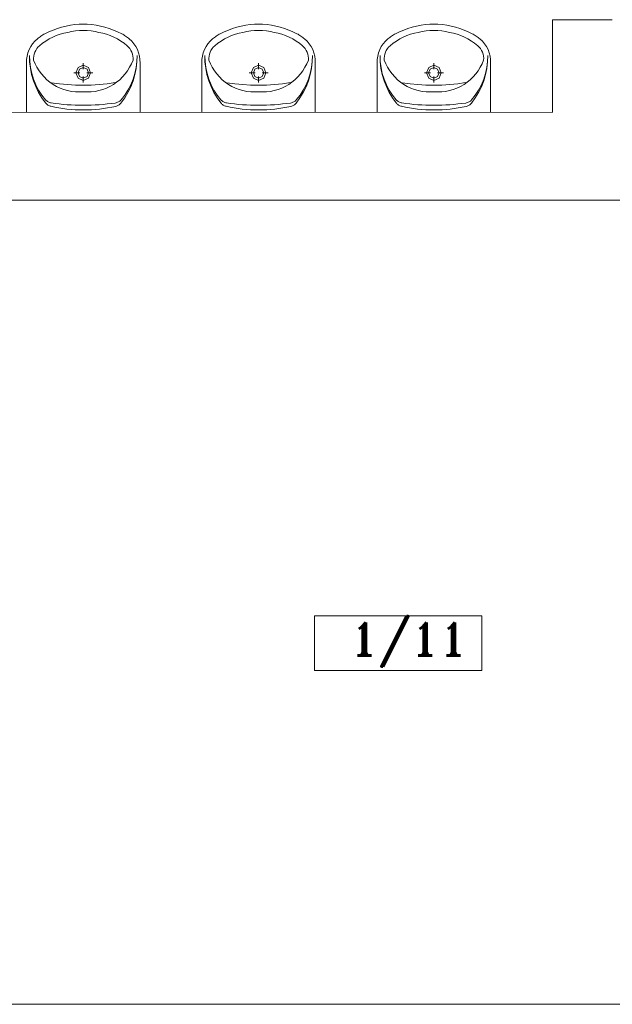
# Model space of a CAD drawing. Header units: millimetres. Extents: x -12354389001 to 271431, y -126469 to 48347.
# Tile 109 of 204: x -128577 to -128290, y -82792 to -82314. Entities that reach past the tile are written whole.
import ezdxf

# ---------------------------------------------------------------- set-up
doc = ezdxf.new("R2010")
doc.units = ezdxf.units.MM
doc.layers.get('0').update_dxf_attribs({"lineweight": 9})
for name, color, linetype, lineweight in [('IS_Text_Odbiornikow_Therm', 7, 'Continuous', 5), ('LINIE PRZEKROJOWE', 7, 'Continuous', 13), ('OPISY', 255, 'Continuous', 9), ('WYPOSAZENIE', 7, 'Continuous', 15)]:
    doc.layers.add(name, color=color, linetype=linetype, lineweight=lineweight)
doc.styles.add('ROMANS-POTROJNY-0-8-W', font='ROMANT.SHX', dxfattribs={"width": 0.8})

# ---------------------------------------------------------------- blocks, each defined once
blk = doc.blocks.new('dfds')
at = {"color": 252, "linetype": 'Continuous', "lineweight": 13}
blk.add_line((-32209.82, 22028.83), (-32209.82, 22013.83), dxfattribs=at)
at = {"layer": 'LINIE PRZEKROJOWE', "color": 252, "linetype": 'Continuous', "lineweight": 13}
for p, q in [((-32180.82, 22058.83), (-32209.82, 22058.83)), ((-32209.82, 22058.83), (-32209.82, 22028.83)), ((-32209.82, 22058.83), (-32209.82, 22028.83)), ((-32180.82, 22058.83), (-32180.82, 22058.83)), ((-32209.82, 22028.83), (-32209.82, 22028.83)), ((-32209.82, 22028.83), (-32209.82, 22013.83)), ((-32209.82, 22013.93), (-32679.82, 22013.83)), ((-32209.82, 22013.83), (-32209.82, 22013.83)), ((-32108.87, 21971.24), (-32586.75, 21971.24)), ((-32586.75, 21581.24), (-31975.75, 21581.24))]:
    blk.add_line(p, q, dxfattribs=at)
at = {"layer": 'OPISY', "color": 252, "linetype": 'Continuous', "lineweight": 13}
for p, q in [((-32325.15, 21743.13), (-32325.15, 21769.75)), ((-32325.15, 21769.75), (-32244, 21769.75)), ((-32244, 21769.75), (-32244, 21743.13)), ((-32244, 21743.13), (-32325.15, 21743.13))]:
    blk.add_line(p, q, dxfattribs=at)
at = {"layer": 'WYPOSAZENIE', "color": 7, "linetype": 'Continuous', "lineweight": 13}
for p, q in [((-32447.82, 22055.14), (-32449.9, 22054.51)), ((-32445.7, 22055.68), (-32447.82, 22055.14)), ((-32443.57, 22056.11), (-32445.7, 22055.68)), ((-32441.41, 22056.43), (-32443.57, 22056.11)), ((-32439.25, 22056.65), (-32441.41, 22056.43)), ((-32439.25, 22056.65), (-32435.4, 22056.65)), ((-32433.23, 22056.43), (-32435.4, 22056.65)), ((-32431.08, 22056.11), (-32433.23, 22056.43)), ((-32428.94, 22055.68), (-32431.08, 22056.11)), ((-32426.83, 22055.14), (-32428.94, 22055.68)), ((-32424.74, 22054.51), (-32426.83, 22055.14)), ((-32362.82, 22055.14), (-32364.9, 22054.51)), ((-32360.7, 22055.68), (-32362.82, 22055.14)), ((-32358.57, 22056.11), (-32360.7, 22055.68)), ((-32356.41, 22056.43), (-32358.57, 22056.11)), ((-32354.25, 22056.65), (-32356.41, 22056.43)), ((-32354.25, 22056.65), (-32350.4, 22056.65)), ((-32348.23, 22056.43), (-32350.4, 22056.65)), ((-32346.08, 22056.11), (-32348.23, 22056.43)), ((-32343.94, 22055.68), (-32346.08, 22056.11)), ((-32341.83, 22055.14), (-32343.94, 22055.68)), ((-32339.74, 22054.51), (-32341.83, 22055.14)), ((-32277.82, 22055.14), (-32279.9, 22054.51)), ((-32275.7, 22055.68), (-32277.82, 22055.14)), ((-32273.57, 22056.11), (-32275.7, 22055.68)), ((-32271.41, 22056.43), (-32273.57, 22056.11)), ((-32269.25, 22056.65), (-32271.41, 22056.43)), ((-32269.25, 22056.65), (-32265.4, 22056.65)), ((-32263.23, 22056.43), (-32265.4, 22056.65)), ((-32261.08, 22056.11), (-32263.23, 22056.43)), ((-32258.94, 22055.68), (-32261.08, 22056.11)), ((-32256.83, 22055.14), (-32258.94, 22055.68)), ((-32254.74, 22054.51), (-32256.83, 22055.14)), ((-32458.73, 22050.24), (-32459.17, 22049.91)), ((-32458.29, 22050.56), (-32458.73, 22050.24)), ((-32457.83, 22050.87), (-32458.29, 22050.56)), ((-32457.37, 22051.17), (-32457.83, 22050.87)), ((-32456.9, 22051.46), (-32457.37, 22051.17)), ((-32456.43, 22051.73), (-32456.9, 22051.46)), ((-32455.95, 22051.99), (-32456.43, 22051.73)), ((-32453.97, 22052.93), (-32455.95, 22051.99)), ((-32451.95, 22053.77), (-32453.97, 22052.93)), ((-32452.15, 22050.34), (-32453.85, 22049.47)), ((-32450.39, 22051.1), (-32452.15, 22050.34)), ((-32449.9, 22054.51), (-32451.95, 22053.77)), ((-32448.59, 22051.74), (-32450.39, 22051.1)), ((-32446.75, 22052.26), (-32448.59, 22051.74)), ((-32444.89, 22052.66), (-32446.75, 22052.26)), ((-32443.02, 22053.06), (-32444.89, 22052.66)), ((-32441.13, 22053.35), (-32443.02, 22053.06)), ((-32439.23, 22053.52), (-32441.13, 22053.35)), ((-32437.32, 22053.58), (-32439.23, 22053.52)), ((-32435.41, 22053.52), (-32437.32, 22053.58)), ((-32433.51, 22053.35), (-32435.41, 22053.52)), ((-32431.62, 22053.06), (-32433.51, 22053.35)), ((-32429.76, 22052.66), (-32431.62, 22053.06)), ((-32427.89, 22052.26), (-32429.76, 22052.66)), ((-32426.05, 22051.74), (-32427.89, 22052.26)), ((-32424.25, 22051.1), (-32426.05, 22051.74)), ((-32422.69, 22053.77), (-32424.74, 22054.51)), ((-32422.49, 22050.34), (-32424.25, 22051.1)), ((-32420.67, 22052.93), (-32422.69, 22053.77)), ((-32420.79, 22049.47), (-32422.49, 22050.34)), ((-32418.7, 22051.99), (-32420.67, 22052.93)), ((-32418.21, 22051.73), (-32418.7, 22051.99)), ((-32417.74, 22051.46), (-32418.21, 22051.73)), ((-32417.27, 22051.17), (-32417.74, 22051.46)), ((-32416.81, 22050.87), (-32417.27, 22051.17)), ((-32416.36, 22050.56), (-32416.81, 22050.87)), ((-32415.91, 22050.24), (-32416.36, 22050.56)), ((-32415.47, 22049.91), (-32415.91, 22050.24)), ((-32373.73, 22050.24), (-32374.17, 22049.91)), ((-32373.29, 22050.56), (-32373.73, 22050.24)), ((-32372.83, 22050.87), (-32373.29, 22050.56)), ((-32372.37, 22051.17), (-32372.83, 22050.87)), ((-32371.9, 22051.46), (-32372.37, 22051.17)), ((-32371.43, 22051.73), (-32371.9, 22051.46)), ((-32370.95, 22051.99), (-32371.43, 22051.73)), ((-32368.97, 22052.93), (-32370.95, 22051.99)), ((-32366.95, 22053.77), (-32368.97, 22052.93)), ((-32367.15, 22050.34), (-32368.85, 22049.47)), ((-32365.39, 22051.1), (-32367.15, 22050.34)), ((-32364.9, 22054.51), (-32366.95, 22053.77)), ((-32363.59, 22051.74), (-32365.39, 22051.1)), ((-32361.75, 22052.26), (-32363.59, 22051.74)), ((-32359.89, 22052.66), (-32361.75, 22052.26)), ((-32358.02, 22053.06), (-32359.89, 22052.66)), ((-32356.13, 22053.35), (-32358.02, 22053.06)), ((-32354.23, 22053.52), (-32356.13, 22053.35)), ((-32352.32, 22053.58), (-32354.23, 22053.52)), ((-32350.41, 22053.52), (-32352.32, 22053.58)), ((-32348.51, 22053.35), (-32350.41, 22053.52)), ((-32346.62, 22053.06), (-32348.51, 22053.35)), ((-32344.76, 22052.66), (-32346.62, 22053.06)), ((-32342.89, 22052.26), (-32344.76, 22052.66)), ((-32341.05, 22051.74), (-32342.89, 22052.26)), ((-32339.25, 22051.1), (-32341.05, 22051.74)), ((-32337.69, 22053.77), (-32339.74, 22054.51)), ((-32337.49, 22050.34), (-32339.25, 22051.1)), ((-32335.67, 22052.93), (-32337.69, 22053.77)), ((-32335.79, 22049.47), (-32337.49, 22050.34)), ((-32333.7, 22051.99), (-32335.67, 22052.93)), ((-32333.21, 22051.73), (-32333.7, 22051.99)), ((-32332.74, 22051.46), (-32333.21, 22051.73)), ((-32332.27, 22051.17), (-32332.74, 22051.46)), ((-32331.81, 22050.87), (-32332.27, 22051.17)), ((-32331.36, 22050.56), (-32331.81, 22050.87)), ((-32330.91, 22050.24), (-32331.36, 22050.56)), ((-32330.47, 22049.91), (-32330.91, 22050.24)), ((-32288.73, 22050.24), (-32289.17, 22049.91)), ((-32288.29, 22050.56), (-32288.73, 22050.24)), ((-32287.83, 22050.87), (-32288.29, 22050.56)), ((-32287.37, 22051.17), (-32287.83, 22050.87)), ((-32286.9, 22051.46), (-32287.37, 22051.17)), ((-32286.43, 22051.73), (-32286.9, 22051.46)), ((-32285.95, 22051.99), (-32286.43, 22051.73)), ((-32283.97, 22052.93), (-32285.95, 22051.99)), ((-32281.95, 22053.77), (-32283.97, 22052.93)), ((-32282.15, 22050.34), (-32283.85, 22049.47)), ((-32280.39, 22051.1), (-32282.15, 22050.34)), ((-32279.9, 22054.51), (-32281.95, 22053.77)), ((-32278.59, 22051.74), (-32280.39, 22051.1)), ((-32276.75, 22052.26), (-32278.59, 22051.74)), ((-32274.89, 22052.66), (-32276.75, 22052.26)), ((-32273.02, 22053.06), (-32274.89, 22052.66)), ((-32271.13, 22053.35), (-32273.02, 22053.06)), ((-32269.23, 22053.52), (-32271.13, 22053.35)), ((-32267.32, 22053.58), (-32269.23, 22053.52)), ((-32265.41, 22053.52), (-32267.32, 22053.58)), ((-32263.51, 22053.35), (-32265.41, 22053.52)), ((-32261.62, 22053.06), (-32263.51, 22053.35)), ((-32259.76, 22052.66), (-32261.62, 22053.06)), ((-32257.89, 22052.26), (-32259.76, 22052.66)), ((-32256.05, 22051.74), (-32257.89, 22052.26)), ((-32254.25, 22051.1), (-32256.05, 22051.74)), ((-32252.69, 22053.77), (-32254.74, 22054.51)), ((-32252.49, 22050.34), (-32254.25, 22051.1)), ((-32250.67, 22052.93), (-32252.69, 22053.77)), ((-32250.79, 22049.47), (-32252.49, 22050.34)), ((-32248.7, 22051.99), (-32250.67, 22052.93)), ((-32248.21, 22051.73), (-32248.7, 22051.99)), ((-32247.74, 22051.46), (-32248.21, 22051.73)), ((-32247.27, 22051.17), (-32247.74, 22051.46)), ((-32246.81, 22050.87), (-32247.27, 22051.17)), ((-32246.36, 22050.56), (-32246.81, 22050.87)), ((-32245.91, 22050.24), (-32246.36, 22050.56)), ((-32245.47, 22049.91), (-32245.91, 22050.24)), ((-32462.82, 22045.79), (-32463.58, 22044.31)), ((-32461.89, 22047.18), (-32462.82, 22045.79)), ((-32460.82, 22048.44), (-32461.89, 22047.18)), ((-32459.6, 22049.57), (-32460.82, 22048.44)), ((-32459.29, 22045.54), (-32459.89, 22044.78)), ((-32459.17, 22049.91), (-32459.6, 22049.57)), ((-32458.6, 22046.22), (-32459.29, 22045.54)), ((-32457.09, 22047.4), (-32458.6, 22046.22)), ((-32455.5, 22048.49), (-32457.09, 22047.4)), ((-32453.85, 22049.47), (-32455.5, 22048.49)), ((-32419.14, 22048.49), (-32420.79, 22049.47)), ((-32417.56, 22047.4), (-32419.14, 22048.49)), ((-32416.04, 22046.22), (-32417.56, 22047.4)), ((-32415.36, 22045.54), (-32416.04, 22046.22)), ((-32415.04, 22049.57), (-32415.47, 22049.91)), ((-32414.75, 22044.78), (-32415.36, 22045.54)), ((-32413.83, 22048.44), (-32415.04, 22049.57)), ((-32412.75, 22047.18), (-32413.83, 22048.44)), ((-32411.82, 22045.79), (-32412.75, 22047.18)), ((-32411.06, 22044.31), (-32411.82, 22045.79)), ((-32377.82, 22045.79), (-32378.58, 22044.31)), ((-32376.89, 22047.18), (-32377.82, 22045.79)), ((-32375.82, 22048.44), (-32376.89, 22047.18)), ((-32374.6, 22049.57), (-32375.82, 22048.44)), ((-32374.29, 22045.54), (-32374.89, 22044.78)), ((-32374.17, 22049.91), (-32374.6, 22049.57)), ((-32373.6, 22046.22), (-32374.29, 22045.54)), ((-32372.09, 22047.4), (-32373.6, 22046.22)), ((-32370.5, 22048.49), (-32372.09, 22047.4)), ((-32368.85, 22049.47), (-32370.5, 22048.49)), ((-32334.14, 22048.49), (-32335.79, 22049.47)), ((-32332.56, 22047.4), (-32334.14, 22048.49)), ((-32331.04, 22046.22), (-32332.56, 22047.4)), ((-32330.36, 22045.54), (-32331.04, 22046.22)), ((-32330.04, 22049.57), (-32330.47, 22049.91)), ((-32329.75, 22044.78), (-32330.36, 22045.54)), ((-32328.83, 22048.44), (-32330.04, 22049.57)), ((-32327.75, 22047.18), (-32328.83, 22048.44)), ((-32326.82, 22045.79), (-32327.75, 22047.18)), ((-32326.06, 22044.31), (-32326.82, 22045.79)), ((-32292.82, 22045.79), (-32293.58, 22044.31)), ((-32291.89, 22047.18), (-32292.82, 22045.79)), ((-32290.82, 22048.44), (-32291.89, 22047.18)), ((-32289.6, 22049.57), (-32290.82, 22048.44)), ((-32289.29, 22045.54), (-32289.89, 22044.78)), ((-32289.17, 22049.91), (-32289.6, 22049.57)), ((-32288.6, 22046.22), (-32289.29, 22045.54)), ((-32287.09, 22047.4), (-32288.6, 22046.22)), ((-32285.5, 22048.49), (-32287.09, 22047.4)), ((-32283.85, 22049.47), (-32285.5, 22048.49)), ((-32249.14, 22048.49), (-32250.79, 22049.47)), ((-32247.56, 22047.4), (-32249.14, 22048.49)), ((-32246.04, 22046.22), (-32247.56, 22047.4)), ((-32245.36, 22045.54), (-32246.04, 22046.22)), ((-32245.04, 22049.57), (-32245.47, 22049.91)), ((-32244.75, 22044.78), (-32245.36, 22045.54)), ((-32243.83, 22048.44), (-32245.04, 22049.57)), ((-32242.75, 22047.18), (-32243.83, 22048.44)), ((-32241.82, 22045.79), (-32242.75, 22047.18)), ((-32241.06, 22044.31), (-32241.82, 22045.79)), ((-32464.58, 22041.12), (-32464.8, 22039.45)), ((-32464.17, 22042.74), (-32464.58, 22041.12)), ((-32463.58, 22044.31), (-32464.17, 22042.74)), ((-32463.4, 22041.46), (-32463.32, 22038.35)), ((-32463.4, 22041.46), (-32463.3, 22038.54)), ((-32461.35, 22041.2), (-32461.45, 22040.22)), ((-32461.14, 22042.15), (-32461.35, 22041.2)), ((-32460.82, 22043.07), (-32461.14, 22042.15)), ((-32460.4, 22043.95), (-32460.82, 22043.07)), ((-32459.89, 22044.78), (-32460.4, 22043.95)), ((-32414.24, 22043.95), (-32414.75, 22044.78)), ((-32413.82, 22043.07), (-32414.24, 22043.95)), ((-32413.5, 22042.15), (-32413.82, 22043.07)), ((-32413.3, 22041.2), (-32413.5, 22042.15)), ((-32413.19, 22040.22), (-32413.3, 22041.2)), ((-32411.33, 22038.5), (-32411.24, 22041.43)), ((-32411.32, 22038.32), (-32411.24, 22041.43)), ((-32410.47, 22042.74), (-32411.06, 22044.31)), ((-32410.06, 22041.12), (-32410.47, 22042.74)), ((-32409.85, 22039.45), (-32410.06, 22041.12)), ((-32379.58, 22041.12), (-32379.8, 22039.45)), ((-32379.17, 22042.74), (-32379.58, 22041.12)), ((-32378.58, 22044.31), (-32379.17, 22042.74)), ((-32378.4, 22041.46), (-32378.32, 22038.35)), ((-32378.4, 22041.46), (-32378.3, 22038.54)), ((-32376.35, 22041.2), (-32376.45, 22040.22)), ((-32376.14, 22042.15), (-32376.35, 22041.2)), ((-32375.82, 22043.07), (-32376.14, 22042.15)), ((-32375.4, 22043.95), (-32375.82, 22043.07)), ((-32374.89, 22044.78), (-32375.4, 22043.95)), ((-32329.24, 22043.95), (-32329.75, 22044.78)), ((-32328.82, 22043.07), (-32329.24, 22043.95)), ((-32328.5, 22042.15), (-32328.82, 22043.07)), ((-32328.3, 22041.2), (-32328.5, 22042.15)), ((-32328.19, 22040.22), (-32328.3, 22041.2)), ((-32326.33, 22038.5), (-32326.24, 22041.43)), ((-32326.32, 22038.32), (-32326.24, 22041.43)), ((-32325.47, 22042.74), (-32326.06, 22044.31)), ((-32325.06, 22041.12), (-32325.47, 22042.74)), ((-32324.85, 22039.45), (-32325.06, 22041.12)), ((-32294.58, 22041.12), (-32294.8, 22039.45)), ((-32294.17, 22042.74), (-32294.58, 22041.12)), ((-32293.58, 22044.31), (-32294.17, 22042.74)), ((-32293.4, 22041.46), (-32293.32, 22038.35)), ((-32293.4, 22041.46), (-32293.3, 22038.54)), ((-32291.35, 22041.2), (-32291.45, 22040.22)), ((-32291.14, 22042.15), (-32291.35, 22041.2)), ((-32290.82, 22043.07), (-32291.14, 22042.15)), ((-32290.4, 22043.95), (-32290.82, 22043.07)), ((-32289.89, 22044.78), (-32290.4, 22043.95)), ((-32244.24, 22043.95), (-32244.75, 22044.78)), ((-32243.82, 22043.07), (-32244.24, 22043.95)), ((-32243.5, 22042.15), (-32243.82, 22043.07)), ((-32243.3, 22041.2), (-32243.5, 22042.15)), ((-32243.19, 22040.22), (-32243.3, 22041.2)), ((-32241.33, 22038.5), (-32241.24, 22041.43)), ((-32241.32, 22038.32), (-32241.24, 22041.43)), ((-32240.47, 22042.74), (-32241.06, 22044.31)), ((-32240.06, 22041.12), (-32240.47, 22042.74)), ((-32239.85, 22039.45), (-32240.06, 22041.12)), ((-32464.8, 22039.45), (-32464.82, 22037.77)), ((-32464.82, 22013.93), (-32464.82, 22037.77)), ((-32463.32, 22038.35), (-32462.97, 22035.26)), ((-32463.3, 22038.54), (-32462.95, 22035.63)), ((-32461.45, 22040.22), (-32461.44, 22039.25)), ((-32461.44, 22039.25), (-32460.67, 22037.46)), ((-32460.67, 22037.46), (-32459.77, 22035.74)), ((-32437.31, 22036.71), (-32439.83, 22035.64)), ((-32437.31, 22034.8), (-32437.31, 22037.81)), ((-32434.79, 22035.64), (-32437.31, 22036.71)), ((-32414.87, 22035.74), (-32413.97, 22037.46)), ((-32413.97, 22037.46), (-32413.2, 22039.25)), ((-32413.2, 22039.25), (-32413.19, 22040.22)), ((-32411.69, 22035.6), (-32411.33, 22038.5)), ((-32411.67, 22035.23), (-32411.32, 22038.32)), ((-32409.82, 22037.77), (-32409.85, 22039.45)), ((-32409.82, 22013.93), (-32409.82, 22037.77)), ((-32379.8, 22039.45), (-32379.82, 22037.77)), ((-32379.82, 22013.93), (-32379.82, 22037.77)), ((-32378.32, 22038.35), (-32377.97, 22035.26)), ((-32378.3, 22038.54), (-32377.95, 22035.63)), ((-32376.45, 22040.22), (-32376.44, 22039.25)), ((-32376.44, 22039.25), (-32375.67, 22037.46)), ((-32375.67, 22037.46), (-32374.77, 22035.74)), ((-32352.31, 22036.71), (-32354.83, 22035.64)), ((-32352.31, 22034.8), (-32352.31, 22037.81)), ((-32349.79, 22035.64), (-32352.31, 22036.71)), ((-32329.87, 22035.74), (-32328.97, 22037.46)), ((-32328.97, 22037.46), (-32328.2, 22039.25)), ((-32328.2, 22039.25), (-32328.19, 22040.22)), ((-32326.69, 22035.6), (-32326.33, 22038.5)), ((-32326.67, 22035.23), (-32326.32, 22038.32)), ((-32324.82, 22037.77), (-32324.85, 22039.45)), ((-32324.82, 22013.93), (-32324.82, 22037.77)), ((-32294.8, 22039.45), (-32294.82, 22037.77)), ((-32294.82, 22013.93), (-32294.82, 22037.77)), ((-32293.32, 22038.35), (-32292.97, 22035.26)), ((-32293.3, 22038.54), (-32292.95, 22035.63)), ((-32291.45, 22040.22), (-32291.44, 22039.25)), ((-32291.44, 22039.25), (-32290.67, 22037.46)), ((-32290.67, 22037.46), (-32289.77, 22035.74)), ((-32267.31, 22036.71), (-32269.83, 22035.64)), ((-32267.31, 22034.8), (-32267.31, 22037.81)), ((-32264.79, 22035.64), (-32267.31, 22036.71)), ((-32244.87, 22035.74), (-32243.97, 22037.46)), ((-32243.97, 22037.46), (-32243.2, 22039.25)), ((-32243.2, 22039.25), (-32243.19, 22040.22)), ((-32241.69, 22035.6), (-32241.33, 22038.5)), ((-32241.67, 22035.23), (-32241.32, 22038.32)), ((-32239.82, 22037.77), (-32239.85, 22039.45)), ((-32239.82, 22013.93), (-32239.82, 22037.77)), ((-32462.97, 22035.26), (-32462.36, 22032.22)), ((-32462.95, 22035.63), (-32462.33, 22032.78)), ((-32462.36, 22032.22), (-32461.49, 22029.24)), ((-32462.33, 22032.78), (-32461.47, 22029.99)), ((-32459.77, 22035.74), (-32458.74, 22034.1)), ((-32458.74, 22034.1), (-32457.59, 22032.55)), ((-32457.59, 22032.55), (-32456.33, 22031.09)), ((-32456.33, 22031.09), (-32454.96, 22029.73)), ((-32441.94, 22033.06), (-32439.01, 22033.06)), ((-32439.83, 22035.64), (-32440.87, 22033.06)), ((-32440.87, 22033.06), (-32439.83, 22030.48)), ((-32439.11, 22034.91), (-32439.86, 22033.06)), ((-32439.86, 22033.06), (-32439.11, 22031.22)), ((-32437.31, 22035.67), (-32439.11, 22034.91)), ((-32439.11, 22031.22), (-32437.31, 22030.45)), ((-32435.51, 22034.91), (-32437.31, 22035.67)), ((-32437.31, 22028.32), (-32437.31, 22031.32)), ((-32437.31, 22030.45), (-32435.51, 22031.22)), ((-32435.61, 22033.06), (-32432.68, 22033.06)), ((-32434.76, 22033.06), (-32435.51, 22034.91)), ((-32435.51, 22031.22), (-32434.76, 22033.06)), ((-32433.75, 22033.06), (-32434.79, 22035.64)), ((-32434.79, 22030.48), (-32433.75, 22033.06)), ((-32419.68, 22029.73), (-32418.31, 22031.09)), ((-32418.31, 22031.09), (-32417.05, 22032.55)), ((-32417.05, 22032.55), (-32415.9, 22034.1)), ((-32415.9, 22034.1), (-32414.87, 22035.74)), ((-32413.18, 22029.95), (-32412.31, 22032.74)), ((-32413.16, 22029.2), (-32412.29, 22032.18)), ((-32412.31, 22032.74), (-32411.69, 22035.6)), ((-32412.29, 22032.18), (-32411.67, 22035.23)), ((-32377.97, 22035.26), (-32377.36, 22032.22)), ((-32377.95, 22035.63), (-32377.33, 22032.78)), ((-32377.36, 22032.22), (-32376.49, 22029.24)), ((-32377.33, 22032.78), (-32376.47, 22029.99)), ((-32374.77, 22035.74), (-32373.74, 22034.1)), ((-32373.74, 22034.1), (-32372.59, 22032.55)), ((-32372.59, 22032.55), (-32371.33, 22031.09)), ((-32371.33, 22031.09), (-32369.96, 22029.73)), ((-32356.94, 22033.06), (-32354.01, 22033.06)), ((-32354.83, 22035.64), (-32355.87, 22033.06)), ((-32355.87, 22033.06), (-32354.83, 22030.48)), ((-32354.11, 22034.91), (-32354.86, 22033.06)), ((-32354.86, 22033.06), (-32354.11, 22031.22)), ((-32352.31, 22035.67), (-32354.11, 22034.91)), ((-32354.11, 22031.22), (-32352.31, 22030.45)), ((-32350.51, 22034.91), (-32352.31, 22035.67)), ((-32352.31, 22028.32), (-32352.31, 22031.32)), ((-32352.31, 22030.45), (-32350.51, 22031.22)), ((-32350.61, 22033.06), (-32347.68, 22033.06)), ((-32349.76, 22033.06), (-32350.51, 22034.91)), ((-32350.51, 22031.22), (-32349.76, 22033.06)), ((-32348.75, 22033.06), (-32349.79, 22035.64)), ((-32349.79, 22030.48), (-32348.75, 22033.06)), ((-32334.68, 22029.73), (-32333.31, 22031.09)), ((-32333.31, 22031.09), (-32332.05, 22032.55)), ((-32332.05, 22032.55), (-32330.9, 22034.1)), ((-32330.9, 22034.1), (-32329.87, 22035.74)), ((-32328.18, 22029.95), (-32327.31, 22032.74)), ((-32328.16, 22029.2), (-32327.29, 22032.18)), ((-32327.31, 22032.74), (-32326.69, 22035.6)), ((-32327.29, 22032.18), (-32326.67, 22035.23)), ((-32292.97, 22035.26), (-32292.36, 22032.22)), ((-32292.95, 22035.63), (-32292.33, 22032.78)), ((-32292.36, 22032.22), (-32291.49, 22029.24)), ((-32292.33, 22032.78), (-32291.47, 22029.99)), ((-32289.77, 22035.74), (-32288.74, 22034.1)), ((-32288.74, 22034.1), (-32287.59, 22032.55)), ((-32287.59, 22032.55), (-32286.33, 22031.09)), ((-32286.33, 22031.09), (-32284.96, 22029.73)), ((-32271.94, 22033.06), (-32269.01, 22033.06)), ((-32269.83, 22035.64), (-32270.87, 22033.06)), ((-32270.87, 22033.06), (-32269.83, 22030.48)), ((-32269.11, 22034.91), (-32269.86, 22033.06)), ((-32269.86, 22033.06), (-32269.11, 22031.22)), ((-32267.31, 22035.67), (-32269.11, 22034.91)), ((-32269.11, 22031.22), (-32267.31, 22030.45)), ((-32265.51, 22034.91), (-32267.31, 22035.67)), ((-32267.31, 22028.32), (-32267.31, 22031.32)), ((-32267.31, 22030.45), (-32265.51, 22031.22)), ((-32265.61, 22033.06), (-32262.68, 22033.06)), ((-32264.76, 22033.06), (-32265.51, 22034.91)), ((-32265.51, 22031.22), (-32264.76, 22033.06)), ((-32263.75, 22033.06), (-32264.79, 22035.64)), ((-32264.79, 22030.48), (-32263.75, 22033.06)), ((-32249.68, 22029.73), (-32248.31, 22031.09)), ((-32248.31, 22031.09), (-32247.05, 22032.55)), ((-32247.05, 22032.55), (-32245.9, 22034.1)), ((-32245.9, 22034.1), (-32244.87, 22035.74)), ((-32243.18, 22029.95), (-32242.31, 22032.74)), ((-32243.16, 22029.2), (-32242.29, 22032.18)), ((-32242.31, 22032.74), (-32241.69, 22035.6)), ((-32242.29, 22032.18), (-32241.67, 22035.23)), ((-32461.49, 22029.24), (-32460.37, 22026.35)), ((-32461.47, 22029.99), (-32460.35, 22027.29)), ((-32460.37, 22026.35), (-32459.01, 22023.57)), ((-32460.35, 22027.29), (-32459, 22024.71)), ((-32454.96, 22029.73), (-32453.49, 22028.49)), ((-32453.49, 22028.49), (-32451.93, 22027.37)), ((-32452.7, 22028.28), (-32448.87, 22027.75)), ((-32451.93, 22027.37), (-32450.26, 22026.43)), ((-32450.26, 22026.43), (-32448.53, 22025.62)), ((-32448.87, 22027.75), (-32445.03, 22027.37)), ((-32445.03, 22027.37), (-32441.17, 22027.15)), ((-32441.17, 22027.15), (-32437.31, 22027.07)), ((-32439.83, 22030.48), (-32437.31, 22029.41)), ((-32437.31, 22029.41), (-32434.79, 22030.48)), ((-32437.31, 22027.07), (-32433.45, 22027.15)), ((-32433.45, 22027.15), (-32429.59, 22027.37)), ((-32429.59, 22027.37), (-32425.75, 22027.75)), ((-32426.12, 22025.62), (-32424.38, 22026.43)), ((-32425.75, 22027.75), (-32421.92, 22028.29)), ((-32424.38, 22026.43), (-32422.71, 22027.37)), ((-32422.71, 22027.37), (-32421.15, 22028.49)), ((-32421.15, 22028.49), (-32419.68, 22029.73)), ((-32415.66, 22024.68), (-32414.3, 22027.26)), ((-32415.65, 22023.54), (-32414.28, 22026.31)), ((-32414.3, 22027.26), (-32413.18, 22029.95)), ((-32414.28, 22026.31), (-32413.16, 22029.2)), ((-32376.49, 22029.24), (-32375.37, 22026.35)), ((-32376.47, 22029.99), (-32375.35, 22027.29)), ((-32375.37, 22026.35), (-32374.01, 22023.57)), ((-32375.35, 22027.29), (-32374, 22024.71)), ((-32369.96, 22029.73), (-32368.49, 22028.49)), ((-32368.49, 22028.49), (-32366.93, 22027.37)), ((-32367.7, 22028.28), (-32363.87, 22027.75)), ((-32366.93, 22027.37), (-32365.26, 22026.43)), ((-32365.26, 22026.43), (-32363.53, 22025.62)), ((-32363.87, 22027.75), (-32360.03, 22027.37)), ((-32360.03, 22027.37), (-32356.17, 22027.15)), ((-32356.17, 22027.15), (-32352.31, 22027.07)), ((-32354.83, 22030.48), (-32352.31, 22029.41)), ((-32352.31, 22029.41), (-32349.79, 22030.48)), ((-32352.31, 22027.07), (-32348.45, 22027.15)), ((-32348.45, 22027.15), (-32344.59, 22027.37)), ((-32344.59, 22027.37), (-32340.75, 22027.75)), ((-32341.12, 22025.62), (-32339.38, 22026.43)), ((-32340.75, 22027.75), (-32336.92, 22028.29)), ((-32339.38, 22026.43), (-32337.71, 22027.37)), ((-32337.71, 22027.37), (-32336.15, 22028.49)), ((-32336.15, 22028.49), (-32334.68, 22029.73)), ((-32330.66, 22024.68), (-32329.3, 22027.26)), ((-32330.65, 22023.54), (-32329.28, 22026.31)), ((-32329.3, 22027.26), (-32328.18, 22029.95)), ((-32329.28, 22026.31), (-32328.16, 22029.2)), ((-32291.49, 22029.24), (-32290.37, 22026.35)), ((-32291.47, 22029.99), (-32290.35, 22027.29)), ((-32290.37, 22026.35), (-32289.01, 22023.57)), ((-32290.35, 22027.29), (-32289, 22024.71)), ((-32284.96, 22029.73), (-32283.49, 22028.49)), ((-32283.49, 22028.49), (-32281.93, 22027.37)), ((-32282.7, 22028.28), (-32278.87, 22027.75)), ((-32281.93, 22027.37), (-32280.26, 22026.43)), ((-32280.26, 22026.43), (-32278.53, 22025.62)), ((-32278.87, 22027.75), (-32275.03, 22027.37)), ((-32275.03, 22027.37), (-32271.17, 22027.15)), ((-32271.17, 22027.15), (-32267.31, 22027.07)), ((-32269.83, 22030.48), (-32267.31, 22029.41)), ((-32267.31, 22029.41), (-32264.79, 22030.48)), ((-32267.31, 22027.07), (-32263.45, 22027.15)), ((-32263.45, 22027.15), (-32259.59, 22027.37)), ((-32259.59, 22027.37), (-32255.75, 22027.75)), ((-32256.12, 22025.62), (-32254.38, 22026.43)), ((-32255.75, 22027.75), (-32251.92, 22028.29)), ((-32254.38, 22026.43), (-32252.71, 22027.37)), ((-32252.71, 22027.37), (-32251.15, 22028.49)), ((-32251.15, 22028.49), (-32249.68, 22029.73)), ((-32245.66, 22024.68), (-32244.3, 22027.26)), ((-32245.65, 22023.54), (-32244.28, 22026.31)), ((-32244.3, 22027.26), (-32243.18, 22029.95)), ((-32244.28, 22026.31), (-32243.16, 22029.2)), ((-32459.01, 22023.57), (-32457.41, 22020.92)), ((-32459, 22024.71), (-32457.42, 22022.27)), ((-32457.42, 22022.27), (-32455.64, 22019.99)), ((-32448.53, 22025.62), (-32446.73, 22024.96)), ((-32446.73, 22024.96), (-32444.9, 22024.44)), ((-32444.9, 22024.44), (-32443.02, 22024.07)), ((-32443.02, 22024.07), (-32441.13, 22023.84)), ((-32441.13, 22023.84), (-32439.23, 22023.77)), ((-32439.23, 22023.77), (-32437.32, 22023.85)), ((-32437.32, 22023.85), (-32435.42, 22023.77)), ((-32435.42, 22023.77), (-32433.51, 22023.84)), ((-32433.51, 22023.84), (-32431.62, 22024.07)), ((-32431.62, 22024.07), (-32429.75, 22024.44)), ((-32429.75, 22024.44), (-32427.91, 22024.96)), ((-32427.91, 22024.96), (-32426.12, 22025.62)), ((-32419.03, 22019.97), (-32417.24, 22022.25)), ((-32417.25, 22020.89), (-32415.65, 22023.54)), ((-32417.24, 22022.25), (-32415.66, 22024.68)), ((-32374.01, 22023.57), (-32372.41, 22020.92)), ((-32374, 22024.71), (-32372.42, 22022.27)), ((-32372.42, 22022.27), (-32370.64, 22019.99)), ((-32363.53, 22025.62), (-32361.73, 22024.96)), ((-32361.73, 22024.96), (-32359.9, 22024.44)), ((-32359.9, 22024.44), (-32358.02, 22024.07)), ((-32358.02, 22024.07), (-32356.13, 22023.84)), ((-32356.13, 22023.84), (-32354.23, 22023.77)), ((-32354.23, 22023.77), (-32352.32, 22023.85)), ((-32352.32, 22023.85), (-32350.42, 22023.77)), ((-32350.42, 22023.77), (-32348.51, 22023.84)), ((-32348.51, 22023.84), (-32346.62, 22024.07)), ((-32346.62, 22024.07), (-32344.75, 22024.44)), ((-32344.75, 22024.44), (-32342.91, 22024.96)), ((-32342.91, 22024.96), (-32341.12, 22025.62)), ((-32334.03, 22019.97), (-32332.24, 22022.25)), ((-32332.25, 22020.89), (-32330.65, 22023.54)), ((-32332.24, 22022.25), (-32330.66, 22024.68)), ((-32289.01, 22023.57), (-32287.41, 22020.92)), ((-32289, 22024.71), (-32287.42, 22022.27)), ((-32287.42, 22022.27), (-32285.64, 22019.99)), ((-32278.53, 22025.62), (-32276.73, 22024.96)), ((-32276.73, 22024.96), (-32274.9, 22024.44)), ((-32274.9, 22024.44), (-32273.02, 22024.07)), ((-32273.02, 22024.07), (-32271.13, 22023.84)), ((-32271.13, 22023.84), (-32269.23, 22023.77)), ((-32269.23, 22023.77), (-32267.32, 22023.85)), ((-32267.32, 22023.85), (-32265.42, 22023.77)), ((-32265.42, 22023.77), (-32263.51, 22023.84)), ((-32263.51, 22023.84), (-32261.62, 22024.07)), ((-32261.62, 22024.07), (-32259.75, 22024.44)), ((-32259.75, 22024.44), (-32257.91, 22024.96)), ((-32257.91, 22024.96), (-32256.12, 22025.62)), ((-32249.03, 22019.97), (-32247.24, 22022.25)), ((-32247.25, 22020.89), (-32245.65, 22023.54)), ((-32247.24, 22022.25), (-32245.66, 22024.68)), ((-32457.41, 22020.92), (-32455.6, 22018.43)), ((-32455.64, 22019.99), (-32455.35, 22019.69)), ((-32455.6, 22018.43), (-32455.34, 22018.14)), ((-32455.35, 22019.69), (-32455.05, 22019.42)), ((-32455.34, 22018.14), (-32455.07, 22017.87)), ((-32455.07, 22017.87), (-32454.77, 22017.63)), ((-32455.05, 22019.42), (-32454.72, 22019.17)), ((-32454.77, 22017.63), (-32454.46, 22017.41)), ((-32454.72, 22019.17), (-32454.37, 22018.96)), ((-32454.46, 22017.41), (-32454.13, 22017.22)), ((-32454.37, 22018.96), (-32454, 22018.78)), ((-32454.13, 22017.22), (-32453.78, 22017.06)), ((-32454, 22018.78), (-32453.62, 22018.63)), ((-32453.78, 22017.06), (-32453.43, 22016.92)), ((-32453.62, 22018.63), (-32453.23, 22018.52)), ((-32453.43, 22016.92), (-32453.06, 22016.82)), ((-32453.23, 22018.52), (-32452.83, 22018.45)), ((-32453.06, 22016.82), (-32451.12, 22016.4)), ((-32452.83, 22018.45), (-32450.9, 22018.19)), ((-32450.9, 22018.19), (-32448.97, 22017.96)), ((-32448.97, 22017.96), (-32447.03, 22017.77)), ((-32447.03, 22017.77), (-32445.09, 22017.61)), ((-32445.09, 22017.61), (-32443.15, 22017.48)), ((-32443.15, 22017.48), (-32441.21, 22017.39)), ((-32441.21, 22017.39), (-32439.27, 22017.33)), ((-32439.27, 22017.33), (-32437.32, 22017.3)), ((-32437.35, 22017.3), (-32435.4, 22017.33)), ((-32435.4, 22017.33), (-32433.46, 22017.39)), ((-32433.46, 22017.39), (-32431.51, 22017.48)), ((-32431.51, 22017.48), (-32429.57, 22017.6)), ((-32429.57, 22017.6), (-32427.63, 22017.76)), ((-32427.63, 22017.76), (-32425.7, 22017.95)), ((-32425.7, 22017.95), (-32423.77, 22018.17)), ((-32423.77, 22018.17), (-32421.84, 22018.42)), ((-32423.55, 22016.38), (-32421.61, 22016.8)), ((-32421.84, 22018.42), (-32421.44, 22018.5)), ((-32421.61, 22016.8), (-32421.24, 22016.9)), ((-32421.44, 22018.5), (-32421.04, 22018.61)), ((-32421.24, 22016.9), (-32420.88, 22017.03)), ((-32421.04, 22018.61), (-32420.66, 22018.76)), ((-32420.88, 22017.03), (-32420.54, 22017.19)), ((-32420.66, 22018.76), (-32420.3, 22018.94)), ((-32420.54, 22017.19), (-32420.21, 22017.38)), ((-32420.3, 22018.94), (-32419.95, 22019.15)), ((-32420.21, 22017.38), (-32419.89, 22017.6)), ((-32419.95, 22019.15), (-32419.62, 22019.39)), ((-32419.89, 22017.6), (-32419.6, 22017.85)), ((-32419.62, 22019.39), (-32419.31, 22019.67)), ((-32419.6, 22017.85), (-32419.32, 22018.11)), ((-32419.32, 22018.11), (-32419.07, 22018.4)), ((-32419.31, 22019.67), (-32419.03, 22019.97)), ((-32419.07, 22018.4), (-32417.25, 22020.89)), ((-32372.41, 22020.92), (-32370.6, 22018.43)), ((-32370.64, 22019.99), (-32370.35, 22019.69)), ((-32370.6, 22018.43), (-32370.34, 22018.14)), ((-32370.35, 22019.69), (-32370.05, 22019.42)), ((-32370.34, 22018.14), (-32370.07, 22017.87)), ((-32370.07, 22017.87), (-32369.77, 22017.63)), ((-32370.05, 22019.42), (-32369.72, 22019.17)), ((-32369.77, 22017.63), (-32369.46, 22017.41)), ((-32369.72, 22019.17), (-32369.37, 22018.96)), ((-32369.46, 22017.41), (-32369.13, 22017.22)), ((-32369.37, 22018.96), (-32369, 22018.78)), ((-32369.13, 22017.22), (-32368.78, 22017.06)), ((-32369, 22018.78), (-32368.62, 22018.63)), ((-32368.78, 22017.06), (-32368.43, 22016.92)), ((-32368.62, 22018.63), (-32368.23, 22018.52)), ((-32368.43, 22016.92), (-32368.06, 22016.82)), ((-32368.23, 22018.52), (-32367.83, 22018.45)), ((-32368.06, 22016.82), (-32366.12, 22016.4)), ((-32367.83, 22018.45), (-32365.9, 22018.19)), ((-32365.9, 22018.19), (-32363.97, 22017.96)), ((-32363.97, 22017.96), (-32362.03, 22017.77)), ((-32362.03, 22017.77), (-32360.09, 22017.61)), ((-32360.09, 22017.61), (-32358.15, 22017.48)), ((-32358.15, 22017.48), (-32356.21, 22017.39)), ((-32356.21, 22017.39), (-32354.27, 22017.33)), ((-32354.27, 22017.33), (-32352.32, 22017.3)), ((-32352.35, 22017.3), (-32350.4, 22017.33)), ((-32350.4, 22017.33), (-32348.46, 22017.39)), ((-32348.46, 22017.39), (-32346.51, 22017.48)), ((-32346.51, 22017.48), (-32344.57, 22017.6)), ((-32344.57, 22017.6), (-32342.63, 22017.76)), ((-32342.63, 22017.76), (-32340.7, 22017.95)), ((-32340.7, 22017.95), (-32338.77, 22018.17)), ((-32338.77, 22018.17), (-32336.84, 22018.42)), ((-32338.55, 22016.38), (-32336.61, 22016.8)), ((-32336.84, 22018.42), (-32336.44, 22018.5)), ((-32336.61, 22016.8), (-32336.24, 22016.9)), ((-32336.44, 22018.5), (-32336.04, 22018.61)), ((-32336.24, 22016.9), (-32335.88, 22017.03)), ((-32336.04, 22018.61), (-32335.66, 22018.76)), ((-32335.88, 22017.03), (-32335.54, 22017.19)), ((-32335.66, 22018.76), (-32335.3, 22018.94)), ((-32335.54, 22017.19), (-32335.21, 22017.38)), ((-32335.3, 22018.94), (-32334.95, 22019.15)), ((-32335.21, 22017.38), (-32334.89, 22017.6)), ((-32334.95, 22019.15), (-32334.62, 22019.39)), ((-32334.89, 22017.6), (-32334.6, 22017.85)), ((-32334.62, 22019.39), (-32334.31, 22019.67)), ((-32334.6, 22017.85), (-32334.32, 22018.11)), ((-32334.32, 22018.11), (-32334.07, 22018.4)), ((-32334.31, 22019.67), (-32334.03, 22019.97)), ((-32334.07, 22018.4), (-32332.25, 22020.89)), ((-32287.41, 22020.92), (-32285.6, 22018.43)), ((-32285.64, 22019.99), (-32285.35, 22019.69)), ((-32285.6, 22018.43), (-32285.34, 22018.14)), ((-32285.35, 22019.69), (-32285.05, 22019.42)), ((-32285.34, 22018.14), (-32285.07, 22017.87)), ((-32285.07, 22017.87), (-32284.77, 22017.63)), ((-32285.05, 22019.42), (-32284.72, 22019.17)), ((-32284.77, 22017.63), (-32284.46, 22017.41)), ((-32284.72, 22019.17), (-32284.37, 22018.96)), ((-32284.46, 22017.41), (-32284.13, 22017.22)), ((-32284.37, 22018.96), (-32284, 22018.78)), ((-32284.13, 22017.22), (-32283.78, 22017.06)), ((-32284, 22018.78), (-32283.62, 22018.63)), ((-32283.78, 22017.06), (-32283.43, 22016.92)), ((-32283.62, 22018.63), (-32283.23, 22018.52)), ((-32283.43, 22016.92), (-32283.06, 22016.82)), ((-32283.23, 22018.52), (-32282.83, 22018.45)), ((-32283.06, 22016.82), (-32281.12, 22016.4)), ((-32282.83, 22018.45), (-32280.9, 22018.19)), ((-32280.9, 22018.19), (-32278.97, 22017.96)), ((-32278.97, 22017.96), (-32277.03, 22017.77)), ((-32277.03, 22017.77), (-32275.09, 22017.61)), ((-32275.09, 22017.61), (-32273.15, 22017.48)), ((-32273.15, 22017.48), (-32271.21, 22017.39)), ((-32271.21, 22017.39), (-32269.27, 22017.33)), ((-32269.27, 22017.33), (-32267.32, 22017.3)), ((-32267.35, 22017.3), (-32265.4, 22017.33)), ((-32265.4, 22017.33), (-32263.46, 22017.39)), ((-32263.46, 22017.39), (-32261.51, 22017.48)), ((-32261.51, 22017.48), (-32259.57, 22017.6)), ((-32259.57, 22017.6), (-32257.63, 22017.76)), ((-32257.63, 22017.76), (-32255.7, 22017.95)), ((-32255.7, 22017.95), (-32253.77, 22018.17)), ((-32253.77, 22018.17), (-32251.84, 22018.42)), ((-32253.55, 22016.38), (-32251.61, 22016.8)), ((-32251.84, 22018.42), (-32251.44, 22018.5)), ((-32251.61, 22016.8), (-32251.24, 22016.9)), ((-32251.44, 22018.5), (-32251.04, 22018.61)), ((-32251.24, 22016.9), (-32250.88, 22017.03)), ((-32251.04, 22018.61), (-32250.66, 22018.76)), ((-32250.88, 22017.03), (-32250.54, 22017.19)), ((-32250.66, 22018.76), (-32250.3, 22018.94)), ((-32250.54, 22017.19), (-32250.21, 22017.38)), ((-32250.3, 22018.94), (-32249.95, 22019.15)), ((-32250.21, 22017.38), (-32249.89, 22017.6)), ((-32249.95, 22019.15), (-32249.62, 22019.39)), ((-32249.89, 22017.6), (-32249.6, 22017.85)), ((-32249.62, 22019.39), (-32249.31, 22019.67)), ((-32249.6, 22017.85), (-32249.32, 22018.11)), ((-32249.32, 22018.11), (-32249.07, 22018.4)), ((-32249.31, 22019.67), (-32249.03, 22019.97)), ((-32249.07, 22018.4), (-32247.25, 22020.89)), ((-32451.12, 22016.4), (-32449.17, 22016.04)), ((-32449.17, 22016.04), (-32447.21, 22015.73)), ((-32447.21, 22015.73), (-32445.24, 22015.49)), ((-32445.24, 22015.49), (-32443.27, 22015.3)), ((-32443.27, 22015.3), (-32441.29, 22015.16)), ((-32441.29, 22015.16), (-32439.3, 22015.09)), ((-32439.3, 22015.09), (-32437.32, 22015.08)), ((-32437.35, 22015.08), (-32435.37, 22015.09)), ((-32435.37, 22015.09), (-32433.38, 22015.16)), ((-32433.38, 22015.16), (-32431.4, 22015.29)), ((-32431.4, 22015.29), (-32429.43, 22015.47)), ((-32429.43, 22015.47), (-32427.46, 22015.72)), ((-32427.46, 22015.72), (-32425.5, 22016.02)), ((-32425.5, 22016.02), (-32423.55, 22016.38)), ((-32366.12, 22016.4), (-32364.17, 22016.04)), ((-32364.17, 22016.04), (-32362.21, 22015.73)), ((-32362.21, 22015.73), (-32360.24, 22015.49)), ((-32360.24, 22015.49), (-32358.27, 22015.3)), ((-32358.27, 22015.3), (-32356.29, 22015.16)), ((-32356.29, 22015.16), (-32354.3, 22015.09)), ((-32354.3, 22015.09), (-32352.32, 22015.08)), ((-32352.35, 22015.08), (-32350.37, 22015.09)), ((-32350.37, 22015.09), (-32348.38, 22015.16)), ((-32348.38, 22015.16), (-32346.4, 22015.29)), ((-32346.4, 22015.29), (-32344.43, 22015.47)), ((-32344.43, 22015.47), (-32342.46, 22015.72)), ((-32342.46, 22015.72), (-32340.5, 22016.02)), ((-32340.5, 22016.02), (-32338.55, 22016.38)), ((-32281.12, 22016.4), (-32279.17, 22016.04)), ((-32279.17, 22016.04), (-32277.21, 22015.73)), ((-32277.21, 22015.73), (-32275.24, 22015.49)), ((-32275.24, 22015.49), (-32273.27, 22015.3)), ((-32273.27, 22015.3), (-32271.29, 22015.16)), ((-32271.29, 22015.16), (-32269.3, 22015.09)), ((-32269.3, 22015.09), (-32267.32, 22015.08)), ((-32267.35, 22015.08), (-32265.37, 22015.09)), ((-32265.37, 22015.09), (-32263.38, 22015.16)), ((-32263.38, 22015.16), (-32261.4, 22015.29)), ((-32261.4, 22015.29), (-32259.43, 22015.47)), ((-32259.43, 22015.47), (-32257.46, 22015.72)), ((-32257.46, 22015.72), (-32255.5, 22016.02)), ((-32255.5, 22016.02), (-32253.55, 22016.38))]:
    blk.add_line(p, q, dxfattribs=at)
at = {"layer": 'OPISY', "color": 252, "linetype": 'Continuous', "lineweight": 13, "style": 'ROMANS-POTROJNY-0-8-W'}
blk.add_text('1/11', height=16, dxfattribs=at).set_placement((-32307.87, 21750.46))

msp = doc.modelspace()

# ---------------------------------------------------------------- block references
at = {"layer": 'IS_Text_Odbiornikow_Therm', "color": 7, "ltscale": 0.5}
msp.add_blockref('dfds', (-96109.164, -104372.956), dxfattribs=at)

doc.saveas('drawing.dxf')
